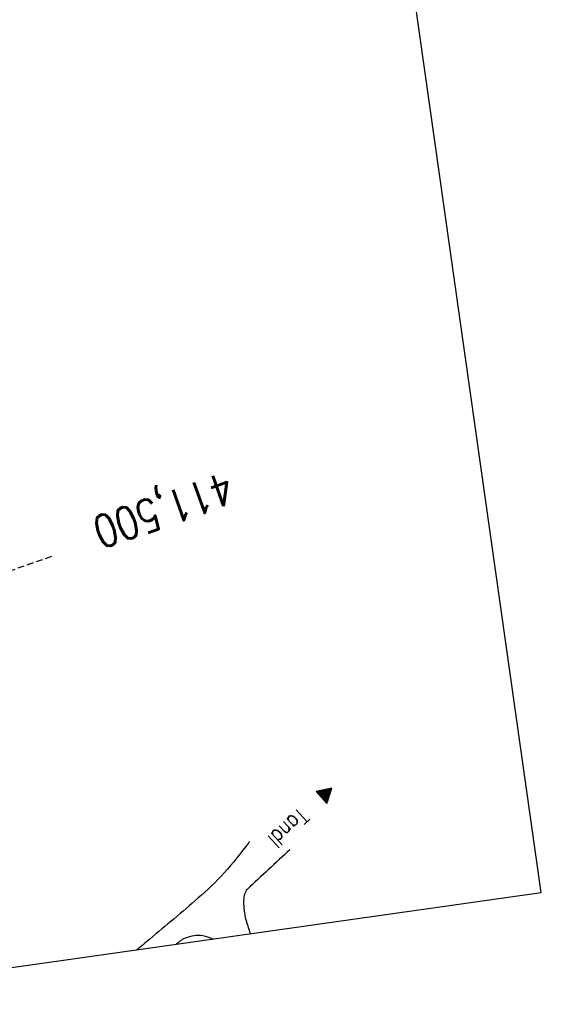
# Model space of a CAD drawing. Extents: x 446577 to 447152, y 443659 to 444842.
# Tile 4 of 41: x 447072 to 447152, y 443701 to 443853. Entities that reach past the tile are written whole.
import ezdxf

# ---------------------------------------------------------------- set-up
doc = ezdxf.new("R2010")
doc.units = 0
doc.header["$LTSCALE"] = 2
doc.header["$MEASUREMENT"] = 0
doc.linetypes.add('AUSGEZOGEN', pattern=[0])
doc.linetypes.add('GESTRICHELT', pattern=[0.75, 0.5, -0.25])
doc.layers.get('0').update_dxf_attribs({"linetype": 'AUSGEZOGEN'})
for name, color, linetype in [('HEKTOM', 250, 'GESTRICHELT'), ('Planeinteilung', 6, 'CONTINUOUS'), ('SCHRIFT', 7, 'AUSGEZOGEN'), ('STRASSE', 8, 'CONTINUOUS')]:
    doc.layers.add(name, color=color, linetype=linetype)
doc.styles.add('ROMANS', font='romans.shx', dxfattribs={"width": 0.8})

# ---------------------------------------------------------------- blocks, each defined once
blk = doc.blocks.new('1135420')
for p, q in [((1135, 420), (0, 420)), ((1135, 297), (1135, 420))]:
    blk.add_line(p, q)
blk = doc.blocks.new('RPFEIL')
at = {"color": 0}
for p, q in [((0, 0), (-1.25, -2.17)), ((-0.85, -2.17), (-0.85, -1.47)), ((-0.75, -2.17), (-0.75, -1.3)), ((-0.65, -2.17), (-0.65, -1.13)), ((-0.55, -2.17), (-0.55, -0.95)), ((-0.45, -2.17), (-0.45, -0.78)), ((-0.35, -2.17), (-0.35, -0.61)), ((-0.25, -2.17), (-0.25, -0.43)), ((-0.15, -2.17), (-0.15, -0.26)), ((-0.05, -2.17), (-0.05, -0.09)), ((1.25, -2.17), (0, 0)), ((0.05, -2.17), (0.05, -0.09)), ((0.15, -2.17), (0.15, -0.26)), ((0.25, -2.17), (0.25, -0.43)), ((0.35, -2.17), (0.35, -0.61)), ((0.45, -2.17), (0.45, -0.78)), ((0.55, -2.17), (0.55, -0.95)), ((0.65, -2.17), (0.65, -1.13)), ((0.75, -2.17), (0.75, -1.3)), ((0.85, -2.17), (0.85, -1.47)), ((-1.25, -2.17), (1.25, -2.17)), ((-1.15, -2.17), (-1.15, -1.99)), ((-1.05, -2.17), (-1.05, -1.82)), ((-0.95, -2.17), (-0.95, -1.65)), ((0.95, -2.17), (0.95, -1.65)), ((1.05, -2.17), (1.05, -1.82)), ((1.15, -2.17), (1.15, -1.99))]:
    blk.add_line(p, q, dxfattribs=at)

msp = doc.modelspace()

# ---------------------------------------------------------------- linework, layer by layer
at = {"layer": 'HEKTOM'}
msp.add_line((447051.79, 443761.3), (447077.16, 443770.18), dxfattribs=at)
at = {"layer": 'STRASSE'}
for points in [[(447107.34, 443726, -0.001857), (447107.22, 443725.83, -0.02888), (447103.43, 443721.15, -0.030767), (447099.39, 443717.21, -0.003333), (447091.97, 443710.92, -0.002375), (447089.94, 443709.24, -0.00006)], [(447113.57, 443724.7, 0.002315), (447106.98, 443718.59, 0.095125), (447106.76, 443718.28, 0.068214), (447106.49, 443717.42, 0.056481), (447106.43, 443716.34, 0.019931), (447106.57, 443714.93, 0.03213), (447106.75, 443714.06, 0.014176), (447107.41, 443711.87, 0.000776), (447107.47, 443711.72, 0.003211)], [(447101.72, 443710.91, 0.057502), (447100.12, 443711.4, 0.086697), (447098.81, 443711.41, 0.050706), (447097.39, 443711.03, 0.081623), (447096.59, 443710.57, 0.001111), (447096.03, 443710.1, 0.001344)]]:
    msp.add_lwpolyline(points, format="xyb", dxfattribs=at)

# ---------------------------------------------------------------- block references
at = {"layer": 'Planeinteilung', "linetype": 'Continuous', "rotation": 278.0670990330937}
msp.add_blockref('1135420', (446577.28, 444782.92), dxfattribs=at)
at = {"layer": 'SCHRIFT', "rotation": 311.6705113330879}
msp.add_blockref('RPFEIL', (447120.08, 443734.23), dxfattribs=at)

# ---------------------------------------------------------------- texts
at = {"layer": 'HEKTOM', "style": 'ROMANS', "width": 0.8}
msp.add_text('411,500', height=5, rotation=199.2892, dxfattribs=at).set_placement((447103.79, 443783.22))
at = {"layer": 'SCHRIFT', "style": 'ROMANS', "width": 0.8}
msp.add_text('Tandl', height=2.5, rotation=222.8099, dxfattribs=at).set_placement((447115.05, 443731.34))

doc.saveas('drawing.dxf')
